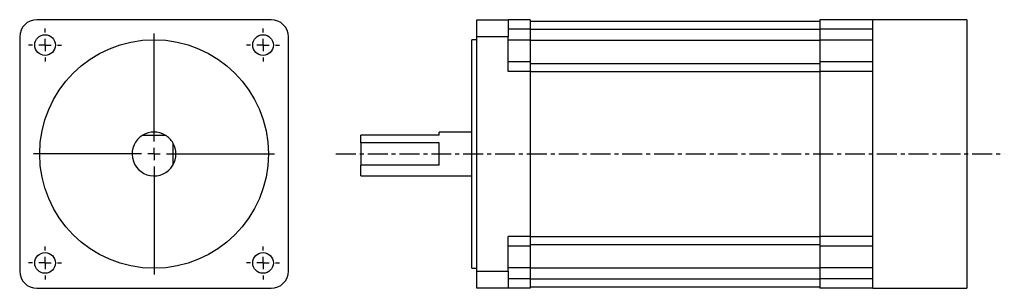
# Model space of a CAD drawing. Header units: millimetres. Extents: x -304 to 10, y 113 to 199.
import ezdxf

# ---------------------------------------------------------------- set-up
doc = ezdxf.new("R2010")
doc.units = ezdxf.units.MM
doc.linetypes.add('CENTER', pattern=[10.16, 6.35, -1.27, 1.27, -1.27])
doc.layers.add('中心線', color=1, linetype='CENTER')
doc.layers.add('標註文字', color=1, linetype='Continuous')

# ---------------------------------------------------------------- blocks, each defined once
blk = doc.blocks.new('SW_CENTERMARKSYMBOL_0')
at = {"layer": '標註文字', "color": 0}
for p, q in [((0, 4), (0, 38.5125)), ((-4, 0), (-38.5125, 0)), ((0, 0), (-2, 0)), ((0, 0), (0, 2)), ((0, 0), (0, -2)), ((0, 0), (2, 0)), ((4, 0), (38.5125, 0)), ((0, -4), (0, -38.5125))]:
    blk.add_line(p, q, dxfattribs=at)
blk = doc.blocks.new('SW_CENTERMARKSYMBOL_1')
at = {"layer": '標註文字', "color": 0}
for p, q in [((0, 4), (0, 5.3)), ((-4, 0), (-5.3, 0)), ((0, 0), (-2, 0)), ((0, 0), (0, 2)), ((0, 0), (0, -2)), ((0, 0), (2, 0)), ((4, 0), (5.3, 0)), ((0, -4), (0, -5.3))]:
    blk.add_line(p, q, dxfattribs=at)
blk = doc.blocks.new('SW_CENTERMARKSYMBOL_2')
at = {"layer": '標註文字', "color": 0}
for p, q in [((0, 4), (0, 5.3)), ((-4, 0), (-5.3, 0)), ((0, 0), (-2, 0)), ((0, 0), (0, 2)), ((0, 0), (0, -2)), ((0, 0), (2, 0)), ((4, 0), (5.3, 0)), ((0, -4), (0, -5.3))]:
    blk.add_line(p, q, dxfattribs=at)
blk = doc.blocks.new('SW_CENTERMARKSYMBOL_3')
at = {"layer": '標註文字', "color": 0}
for p, q in [((0, 4), (0, 5.3)), ((-4, 0), (-5.3, 0)), ((0, 0), (-2, 0)), ((0, 0), (0, 2)), ((0, 0), (0, -2)), ((0, 0), (2, 0)), ((4, 0), (5.3, 0)), ((0, -4), (0, -5.3))]:
    blk.add_line(p, q, dxfattribs=at)
blk = doc.blocks.new('SW_CENTERMARKSYMBOL_4')
at = {"layer": '標註文字', "color": 0}
for p, q in [((0, 4), (0, 5.3)), ((-4, 0), (-5.3, 0)), ((0, 0), (-2, 0)), ((0, 0), (0, 2)), ((0, 0), (0, -2)), ((0, 0), (2, 0)), ((4, 0), (5.3, 0)), ((0, -4), (0, -5.3))]:
    blk.add_line(p, q, dxfattribs=at)

msp = doc.modelspace()

# ---------------------------------------------------------------- linework, layer by layer
at = {"color": 7, "linetype": 'Continuous', "lineweight": 30}
for p, q in [((-223.99, 199.26), (-298.79, 199.26)), ((-158.3, 193.76), (-158.3, 199.26)), ((-158.3, 199.26), (-148.3, 199.26)), ((-148.3, 199.26), (-148.3, 193.76)), ((-141.3, 199.26), (-148.3, 199.26)), ((-141.3, 199.26), (-141.3, 196.26)), ((-141.3, 198.76), (-48.8, 198.76)), ((-31.8, 199.26), (-48.8, 199.26)), ((-48.8, 199.26), (-48.8, 196.26)), ((-1.8, 199.26), (-31.8, 199.26)), ((-31.8, 196.26), (-31.8, 199.26)), ((-1.8, 199.26), (-1.8, 113.46)), ((-141.3, 196.26), (-148.3, 196.26)), ((-141.3, 196.26), (-141.3, 192.76)), ((-141.3, 196.26), (-48.8, 196.26)), ((-31.8, 196.26), (-48.8, 196.26)), ((-48.8, 196.26), (-48.8, 192.76)), ((-31.8, 192.76), (-31.8, 196.26)), ((-304.29, 193.76), (-304.29, 118.96)), ((-218.49, 118.96), (-218.49, 193.76)), ((-158.3, 192.87), (-159.9, 192.87)), ((-159.9, 156.36), (-159.9, 192.87)), ((-148.3, 193.76), (-158.3, 193.76)), ((-158.3, 118.96), (-158.3, 193.76)), ((-148.3, 182.76), (-148.3, 193.76)), ((-141.3, 192.76), (-148.3, 192.76)), ((-141.3, 192.76), (-48.8, 192.76)), ((-141.3, 192.76), (-141.3, 185.76)), ((-31.8, 192.76), (-48.8, 192.76)), ((-48.8, 192.76), (-48.8, 185.76)), ((-31.8, 185.76), (-31.8, 192.76)), ((-141.3, 185.76), (-148.3, 185.76)), ((-141.3, 185.76), (-141.3, 182.76)), ((-48.8, 185.76), (-48.8, 182.76)), ((-31.8, 185.76), (-48.8, 185.76)), ((-31.8, 182.76), (-31.8, 185.76)), ((-141.3, 182.76), (-148.3, 182.76)), ((-141.3, 185.26), (-48.8, 185.26)), ((-141.3, 182.76), (-141.3, 129.96)), ((-141.3, 182.76), (-48.8, 182.76)), ((-31.8, 182.76), (-48.8, 182.76)), ((-48.8, 182.76), (-48.8, 129.96)), ((-31.8, 156.36), (-31.8, 182.76)), ((-265, 162.36), (-257.79, 162.36)), ((-195.3, 159.96), (-195.3, 162.36)), ((-170.3, 162.36), (-195.3, 162.36)), ((-159.9, 163.36), (-170.3, 163.36)), ((-170.3, 162.36), (-170.3, 163.36)), ((-255.39, 159.96), (-255.39, 152.75)), ((-170.3, 159.96), (-195.3, 159.96)), ((-195.3, 159.96), (-195.3, 152.75)), ((-170.3, 152.75), (-170.3, 159.96)), ((-159.9, 119.84), (-159.9, 156.36)), ((-31.8, 129.96), (-31.8, 156.36)), ((-170.3, 152.75), (-195.3, 152.75)), ((-195.3, 149.36), (-195.3, 152.75)), ((-195.3, 149.36), (-159.9, 149.36)), ((-141.3, 129.96), (-148.3, 129.96)), ((-148.3, 118.96), (-148.3, 129.96)), ((-141.3, 129.96), (-141.3, 126.96)), ((-141.3, 129.96), (-48.8, 129.96)), ((-31.8, 129.96), (-48.8, 129.96)), ((-48.8, 129.96), (-48.8, 126.96)), ((-31.8, 126.96), (-31.8, 129.96)), ((-141.3, 126.96), (-148.3, 126.96)), ((-141.3, 127.46), (-48.8, 127.46)), ((-141.3, 126.96), (-141.3, 119.96)), ((-31.8, 126.96), (-48.8, 126.96)), ((-48.8, 126.96), (-48.8, 119.96)), ((-31.8, 119.96), (-31.8, 126.96)), ((-159.9, 119.84), (-158.3, 119.84)), ((-141.3, 119.96), (-148.3, 119.96)), ((-141.3, 119.96), (-48.8, 119.96)), ((-141.3, 119.96), (-141.3, 116.46)), ((-31.8, 119.96), (-48.8, 119.96)), ((-48.8, 119.96), (-48.8, 116.46)), ((-31.8, 116.46), (-31.8, 119.96)), ((-158.3, 118.96), (-148.3, 118.96)), ((-158.3, 113.46), (-158.3, 118.96)), ((-148.3, 118.96), (-148.3, 113.46)), ((-141.3, 116.46), (-148.3, 116.46)), ((-141.3, 116.46), (-141.3, 113.46)), ((-141.3, 116.46), (-48.8, 116.46)), ((-31.8, 116.46), (-48.8, 116.46)), ((-48.8, 116.46), (-48.8, 113.46)), ((-31.8, 113.46), (-31.8, 116.46)), ((-298.79, 113.46), (-223.99, 113.46)), ((-148.3, 113.46), (-158.3, 113.46)), ((-141.3, 113.46), (-148.3, 113.46)), ((-141.3, 113.96), (-48.8, 113.96)), ((-31.8, 113.46), (-48.8, 113.46)), ((-31.8, 113.46), (-1.8, 113.46))]:
    msp.add_line(p, q, dxfattribs=at)
for centre, radius in [((-296.19, 191.16), 3.3), ((-261.39, 156.36), 36.51), ((-226.59, 191.16), 3.3), ((-296.19, 121.56), 3.3), ((-226.59, 121.56), 3.3)]:
    msp.add_circle(centre, radius, dxfattribs=at)
for centre, radius, start, end in [((-298.79, 193.76), 5.5, 90, 180), ((-223.99, 193.76), 5.5, 0, 90), ((-261.39, 156.36), 7, 121.0027, 328.9973), ((-261.39, 156.36), 7, 58.9973, 121.0027), ((-261.39, 156.36), 7, 31.0027, 58.9973), ((-261.39, 156.36), 7, 328.9973, 31.0027), ((-298.79, 118.96), 5.5, 180, 270), ((-223.99, 118.96), 5.5, 270, 0)]:
    msp.add_arc(centre, radius, start, end, dxfattribs=at)
at = {"layer": '中心線'}
msp.add_line((-203.29, 156.36), (10.14, 156.36), dxfattribs=at)

# ---------------------------------------------------------------- block references
at = {"layer": '標註文字'}
for name, p in [('SW_CENTERMARKSYMBOL_4', (-296.19, 191.16)), ('SW_CENTERMARKSYMBOL_3', (-226.59, 191.16)), ('SW_CENTERMARKSYMBOL_0', (-261.39, 156.36)), ('SW_CENTERMARKSYMBOL_1', (-296.19, 121.56)), ('SW_CENTERMARKSYMBOL_2', (-226.59, 121.56))]:
    msp.add_blockref(name, p, dxfattribs=at)

doc.saveas('drawing.dxf')
